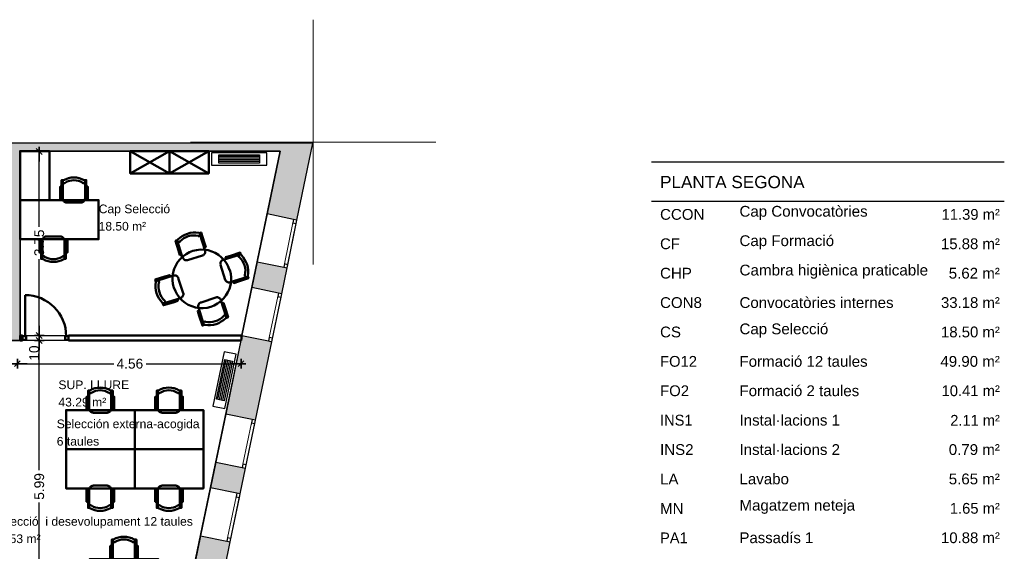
# Model space of a CAD drawing. Header units: metres. Extents: x -1 to 442, y -6 to 31.
# Tile 24 of 24: x 421 to 442, y 20 to 31. Entities that reach past the tile are written whole.
import ezdxf

# ---------------------------------------------------------------- set-up
doc = ezdxf.new("R2010")
doc.units = ezdxf.units.M
doc.header["$PDMODE"] = 65
doc.linetypes.add('CONTINUA', pattern=[0])
doc.linetypes.add('PUNKT', pattern=[6.35, 0, -6.35])
for name, color, linetype, lineweight in [('3D P2 MURS', 7, 'CONTINUA', 25), ('3D P2 MURS NOUS', 7, 'CONTINUA', 25), ('INS P2  CLIMATITZACIO', 7, 'CONTINUA', 25), ('P2 COTES', 7, 'CONTINUA', 25), ('P2 ESCALES 2D', 7, 'CONTINUA', 25), ('P2 LOCAL', 7, 'CONTINUA', 25), ('P2 MOBLES 2D', 7, 'CONTINUA', 25), ('P2 RESUM LOCALS', 7, 'CONTINUA', 25), ('P2 SUP.LLIURE', 7, 'CONTINUA', 25), ('P2 TEXT', 7, 'CONTINUA', 25)]:
    doc.layers.add(name, color=color, linetype=linetype, lineweight=lineweight)
doc.styles.add('ARIAL', font='arial.ttf')
doc.dimstyles.new('DIMSTYLE_4', dxfattribs={"dimtxt": 0.2, "dimasz": 0.2, "dimexe": 0, "dimexo": 1e-06, "dimgap": 0.1, "dimtad": 0, "dimdec": 0, "dimlfac": 100, "dimrnd": 0.5, "dimzin": 4, "dimdsep": 46, "dimtxsty": 'ARIAL', "dimblk1": 'ALL_ML_STRICH', "dimblk2": 'ALL_ML_STRICH', "dimsah": 1, "dimcen": 0, "dimse1": 1, "dimse2": 1, "dimclrd": 2, "dimclre": 2, "dimclrt": 2, "dimadec": 0, "dimazin": 0, "dimtfac": 1, "dimtdec": 0, "dimtix": 1, "dimtmove": 2, "dimatfit": 3, "dimfxl": 0, "dimtzin": 0, "dimlwd": 0, "dimlwe": 35, "dimarcsym": 0})
doc.dimstyles.new('DIMSTYLE_5', dxfattribs={"dimtxt": 0.2, "dimasz": 0.2, "dimexe": 0, "dimexo": 1e-06, "dimgap": 0.1, "dimtad": 0, "dimrnd": 0.005, "dimzin": 4, "dimdsep": 46, "dimtxsty": 'ARIAL', "dimblk1": 'ALL_ML_STRICH', "dimblk2": 'ALL_ML_STRICH', "dimsah": 1, "dimcen": 0, "dimse1": 1, "dimse2": 1, "dimclrd": 2, "dimclre": 2, "dimclrt": 2, "dimadec": 0, "dimazin": 0, "dimtfac": 1, "dimtdec": 0, "dimtix": 1, "dimtmove": 2, "dimatfit": 3, "dimfxl": 0, "dimtzin": 0, "dimlwd": 0, "dimlwe": 35, "dimarcsym": 0})
doc.dimstyles.new('DIMSTYLE_7', dxfattribs={"dimtxt": 0.2, "dimasz": 0.2, "dimexe": 0, "dimexo": 1e-06, "dimgap": 0.1, "dimtad": 2, "dimdec": 0, "dimlfac": 100, "dimrnd": 0.5, "dimzin": 4, "dimdsep": 46, "dimtxsty": 'ARIAL', "dimblk1": 'ALL_ML_STRICH', "dimblk2": 'ALL_ML_STRICH', "dimsah": 1, "dimcen": 0, "dimse1": 1, "dimse2": 1, "dimclrd": 2, "dimclre": 2, "dimclrt": 2, "dimadec": 0, "dimazin": 0, "dimtfac": 1, "dimtdec": 0, "dimtix": 1, "dimtmove": 2, "dimatfit": 3, "dimfxl": 0, "dimtvp": 1.2, "dimtzin": 0, "dimlwd": 0, "dimlwe": 35, "dimarcsym": 0})

# ---------------------------------------------------------------- blocks, each defined once
blk = doc.blocks.new('OBJETO_COMPLEJO_14')
at = {"layer": 'P2 MOBLES 2D', "color": 202, "linetype": 'CONTINUA', "lineweight": 50, "transparency": 33554687}
for p, q in [((425.173, 26.371), (425.282, 26.036)), ((424.821, 25.891), (424.717, 26.227)), ((425.261, 26.208), (425.229, 26.198)), ((424.737, 26.042), (424.773, 26.053)), ((424.772, 25.946), (424.796, 25.954)), ((425.23, 25.935), (424.923, 25.84)), ((425.646, 25.848), (425.981, 25.953)), ((425.796, 25.932), (425.807, 25.9)), ((425.688, 25.443), (425.594, 25.746)), ((425.701, 25.897), (425.709, 25.873)), ((424.299, 25.418), (424.633, 25.527)), ((424.461, 25.507), (424.472, 25.475)), ((424.734, 25.475), (424.834, 25.17)), ((426.125, 25.496), (425.79, 25.392)), ((425.962, 25.408), (425.952, 25.44)), ((424.782, 25.068), (424.443, 24.962)), ((424.584, 24.953), (424.579, 24.969)), ((424.587, 24.945), (424.587, 24.945)), ((424.627, 24.982), (424.616, 25.018)), ((424.723, 25.018), (424.715, 25.042)), ((425.198, 24.981), (425.5, 25.079)), ((425.601, 25.028), (425.707, 24.688)), ((425.651, 24.968), (425.627, 24.96)), ((425.251, 24.544), (425.146, 24.879)), ((425.162, 24.707), (425.194, 24.717)), ((425.687, 24.873), (425.655, 24.862))]:
    blk.add_line(p, q, dxfattribs=at)
for points in [[(425.152, 26.397), (425.157, 26.396), (425.161, 26.394), (425.164, 26.392), (425.167, 26.389), (425.17, 26.386), (425.173, 26.383), (425.175, 26.379), (425.177, 26.375), (425.178, 26.371), (425.178, 26.367), (425.178, 26.363), (425.177, 26.359), (425.176, 26.355), (425.174, 26.351), (425.172, 26.347), (425.169, 26.344), (425.166, 26.341), (425.163, 26.338), (425.159, 26.337), (425.155, 26.335), (425.151, 26.334), (425.147, 26.334), (425.142, 26.334), (425.138, 26.335)], [(425.152, 26.395), (425.2, 26.411), (425.261, 26.208), (425.293, 26.111), (425.261, 26.101)], [(424.725, 26.256), (424.677, 26.24), (424.737, 26.042), (424.768, 25.945), (424.8, 25.956)], [(424.771, 26.22), (424.768, 26.217), (424.765, 26.214), (424.761, 26.212), (424.757, 26.21), (424.753, 26.209), (424.749, 26.208), (424.745, 26.208), (424.74, 26.209), (424.736, 26.21), (424.732, 26.212), (424.729, 26.214), (424.725, 26.216), (424.722, 26.219), (424.72, 26.223), (424.718, 26.226), (424.716, 26.23), (424.715, 26.235), (424.715, 26.239), (424.715, 26.243), (424.716, 26.247), (424.717, 26.251), (424.718, 26.255), (424.721, 26.259), (424.723, 26.262)], [(425.281, 26.04), (425.285, 26.024), (425.285, 26.009), (425.282, 25.994), (425.276, 25.98), (425.268, 25.967), (425.258, 25.956), (425.245, 25.948), (425.23, 25.941)], [(426.009, 25.948), (425.997, 25.998), (425.796, 25.932), (425.7, 25.901), (425.71, 25.869)], [(425.972, 25.904), (425.969, 25.907), (425.966, 25.91), (425.964, 25.914), (425.962, 25.918), (425.961, 25.922), (425.96, 25.926), (425.96, 25.93), (425.961, 25.935), (425.962, 25.939), (425.964, 25.943), (425.966, 25.946), (425.968, 25.95), (425.971, 25.953), (425.975, 25.955), (425.978, 25.957), (425.982, 25.959), (425.986, 25.96), (425.991, 25.96), (425.995, 25.96), (425.999, 25.96), (426.003, 25.958), (426.007, 25.957), (426.01, 25.954), (426.014, 25.952)], [(424.923, 25.846), (424.908, 25.842), (424.892, 25.842), (424.877, 25.845), (424.863, 25.851), (424.851, 25.859), (424.84, 25.869), (424.831, 25.882), (424.825, 25.897)], [(425.598, 25.752), (425.594, 25.767), (425.594, 25.783), (425.597, 25.798), (425.603, 25.812), (425.611, 25.824), (425.621, 25.835), (425.634, 25.844), (425.649, 25.85)], [(424.278, 25.398), (424.263, 25.447), (424.461, 25.507), (424.558, 25.538), (424.568, 25.506)], [(424.635, 25.529), (424.651, 25.533), (424.666, 25.533), (424.681, 25.53), (424.695, 25.524), (424.708, 25.516), (424.719, 25.506), (424.728, 25.493), (424.734, 25.479)], [(426.148, 25.522), (426.164, 25.473), (425.962, 25.408), (425.866, 25.376), (425.855, 25.409)], [(426.153, 25.524), (426.152, 25.52), (426.15, 25.516), (426.148, 25.512), (426.145, 25.509), (426.142, 25.506), (426.139, 25.503), (426.135, 25.501), (426.131, 25.5), (426.127, 25.499), (426.123, 25.498), (426.119, 25.498), (426.114, 25.499), (426.11, 25.5), (426.107, 25.502), (426.103, 25.504), (426.1, 25.507), (426.097, 25.51), (426.094, 25.514), (426.092, 25.518), (426.091, 25.522), (426.09, 25.526), (426.09, 25.53), (426.09, 25.534), (426.091, 25.538)], [(424.278, 25.401), (424.279, 25.405), (424.281, 25.409), (424.283, 25.412), (424.286, 25.416), (424.289, 25.419), (424.292, 25.421), (424.296, 25.423), (424.3, 25.425), (424.304, 25.426), (424.308, 25.426), (424.312, 25.426), (424.317, 25.425), (424.321, 25.424), (424.324, 25.422), (424.328, 25.42), (424.331, 25.417), (424.334, 25.414), (424.337, 25.411), (424.339, 25.407), (424.34, 25.403), (424.341, 25.399), (424.341, 25.395), (424.341, 25.39), (424.34, 25.386)], [(425.792, 25.394), (425.776, 25.39), (425.761, 25.39), (425.746, 25.393), (425.732, 25.399), (425.719, 25.407), (425.708, 25.417), (425.699, 25.43), (425.693, 25.445)], [(424.833, 25.173), (424.837, 25.157), (424.837, 25.142), (424.834, 25.127), (424.828, 25.113), (424.82, 25.1), (424.81, 25.089), (424.797, 25.081), (424.783, 25.074)], [(424.413, 24.97), (424.429, 24.922), (424.627, 24.982), (424.724, 25.014), (424.714, 25.046)], [(424.455, 25.019), (424.458, 25.016), (424.461, 25.013), (424.463, 25.009), (424.465, 25.005), (424.466, 25.001), (424.467, 24.997), (424.467, 24.993), (424.466, 24.989), (424.465, 24.984), (424.463, 24.98), (424.461, 24.977), (424.459, 24.973), (424.456, 24.971), (424.452, 24.968), (424.449, 24.966), (424.445, 24.964), (424.441, 24.963), (424.436, 24.963), (424.432, 24.963), (424.428, 24.964), (424.424, 24.965), (424.42, 24.967), (424.417, 24.969), (424.413, 24.972)], [(425.146, 24.884), (425.142, 24.899), (425.142, 24.914), (425.145, 24.929), (425.151, 24.943), (425.159, 24.956), (425.169, 24.967), (425.182, 24.976), (425.197, 24.982)], [(425.502, 25.082), (425.518, 25.085), (425.533, 25.085), (425.548, 25.082), (425.562, 25.076), (425.575, 25.068), (425.586, 25.058), (425.595, 25.045), (425.601, 25.031)], [(425.703, 24.66), (425.751, 24.676), (425.687, 24.873), (425.655, 24.97), (425.623, 24.959)], [(425.275, 24.525), (425.226, 24.509), (425.162, 24.707), (425.131, 24.803), (425.163, 24.814)], [(425.656, 24.703), (425.659, 24.707), (425.662, 24.709), (425.666, 24.711), (425.67, 24.713), (425.674, 24.714), (425.678, 24.715), (425.682, 24.715), (425.687, 24.714), (425.691, 24.713), (425.695, 24.712), (425.698, 24.709), (425.702, 24.707), (425.705, 24.704), (425.707, 24.701), (425.709, 24.697), (425.711, 24.693), (425.712, 24.689), (425.712, 24.684), (425.712, 24.68), (425.711, 24.676), (425.71, 24.672), (425.709, 24.668), (425.706, 24.665), (425.704, 24.661)], [(425.275, 24.526), (425.27, 24.527), (425.266, 24.529), (425.263, 24.531), (425.26, 24.534), (425.257, 24.537), (425.254, 24.54), (425.252, 24.544), (425.25, 24.548), (425.249, 24.552), (425.249, 24.556), (425.249, 24.561), (425.25, 24.565), (425.251, 24.569), (425.253, 24.573), (425.255, 24.576), (425.258, 24.579), (425.261, 24.582), (425.264, 24.585), (425.268, 24.587), (425.272, 24.588), (425.276, 24.589), (425.28, 24.589), (425.285, 24.589), (425.289, 24.588)]]:
    blk.add_lwpolyline(points, dxfattribs=at)
for centre, radius, start, end in [((425.065, 25.93), 0.476, 79.5116, 135.7565), ((425.058, 25.954), 0.396, 78.2324, 137.0327), ((425.211, 25.462), 0.597, 17.2098, 197.7204), ((425.682, 25.61), 0.476, 349.5116, 45.7565), ((425.706, 25.618), 0.396, 348.2325, 47.0327), ((425.216, 25.461), 0.597, 197.2098, 17.7204), ((424.745, 25.314), 0.476, 169.5116, 225.7566), ((424.725, 25.307), 0.396, 168.2324, 227.0328), ((425.362, 24.993), 0.476, 259.5119, 315.7568), ((425.368, 24.973), 0.396, 258.2326, 317.0329)]:
    blk.add_arc(centre, radius, start, end, dxfattribs=at)
blk = doc.blocks.new('OBJETO_COMPLEJO_15')
at = {"layer": 'P2 MOBLES 2D', "color": 202, "linetype": 'CONTINUA', "lineweight": 50, "transparency": 33554687}
for p, q in [((422.379, 27.45), (422.379, 27.099)), ((422.832, 27.099), (422.832, 27.45)), ((422.354, 27.217), (422.379, 27.217)), ((422.857, 27.217), (422.832, 27.217)), ((422.459, 27.018), (422.752, 27.018)), ((422.332, 26.328), (422.045, 26.328)), ((421.935, 26.125), (421.964, 26.125)), ((421.964, 26.248), (421.964, 25.892)), ((422.413, 25.892), (422.413, 26.248)), ((422.438, 26.125), (422.413, 26.125))]:
    blk.add_line(p, q, dxfattribs=at)
for points in [[(422.104, 28.068), (421.507, 28.068), (421.507, 27.069), (422.104, 27.069), (422.104, 28.068)], [(421.507, 27.069), (423.107, 27.069), (423.107, 26.269), (421.507, 26.269), (421.507, 27.069)]]:
    blk.add_lwpolyline(points, close=True, dxfattribs=at)
for points in [[(422.354, 27.344), (422.324, 27.344), (422.324, 27.086), (422.354, 27.086), (422.354, 27.476), (422.396, 27.476)], [(422.392, 27.474), (422.387, 27.47), (422.384, 27.465), (422.381, 27.46), (422.379, 27.454), (422.378, 27.448), (422.379, 27.442), (422.381, 27.436), (422.384, 27.43), (422.388, 27.425), (422.392, 27.421), (422.398, 27.418), (422.403, 27.417), (422.409, 27.416), (422.416, 27.416), (422.422, 27.418), (422.427, 27.421)], [(422.782, 27.421), (422.788, 27.418), (422.794, 27.416), (422.8, 27.416), (422.806, 27.417), (422.812, 27.418), (422.817, 27.421), (422.822, 27.425), (422.826, 27.43), (422.829, 27.436), (422.831, 27.442), (422.831, 27.448), (422.831, 27.454), (422.829, 27.46), (422.826, 27.465), (422.822, 27.47), (422.817, 27.474)], [(422.857, 27.344), (422.887, 27.344), (422.887, 27.086), (422.857, 27.086), (422.857, 27.476), (422.819, 27.476)], [(422.378, 27.096), (422.38, 27.081), (422.385, 27.066), (422.392, 27.053), (422.401, 27.041), (422.413, 27.031), (422.426, 27.024), (422.441, 27.02), (422.457, 27.018)], [(422.749, 27.018), (422.765, 27.02), (422.779, 27.024), (422.793, 27.031), (422.804, 27.041), (422.814, 27.053), (422.821, 27.066), (422.825, 27.081), (422.827, 27.096)], [(422.042, 26.324), (422.027, 26.323), (422.012, 26.318), (421.999, 26.311), (421.987, 26.301), (421.978, 26.29), (421.97, 26.276), (421.966, 26.262), (421.964, 26.246)], [(422.409, 26.246), (422.407, 26.262), (422.402, 26.276), (422.395, 26.29), (422.386, 26.301), (422.374, 26.311), (422.361, 26.318), (422.346, 26.323), (422.33, 26.324)], [(421.935, 25.998), (421.905, 25.998), (421.905, 26.256), (421.935, 26.256), (421.935, 25.867), (421.977, 25.867)], [(422.438, 25.998), (422.472, 25.998), (422.472, 26.256), (422.438, 26.256), (422.438, 25.867), (422.4, 25.867)], [(422.009, 25.917), (422.003, 25.92), (421.997, 25.922), (421.991, 25.922), (421.985, 25.921), (421.979, 25.92), (421.974, 25.917), (421.969, 25.913), (421.965, 25.908), (421.962, 25.902), (421.96, 25.896), (421.96, 25.89), (421.961, 25.884), (421.962, 25.878), (421.965, 25.873), (421.969, 25.868), (421.974, 25.864)], [(422.399, 25.864), (422.404, 25.868), (422.408, 25.873), (422.41, 25.878), (422.412, 25.884), (422.413, 25.89), (422.412, 25.896), (422.411, 25.902), (422.408, 25.908), (422.404, 25.913), (422.399, 25.917), (422.394, 25.92), (422.388, 25.921), (422.382, 25.922), (422.376, 25.922), (422.37, 25.92), (422.364, 25.917)]]:
    blk.add_lwpolyline(points, dxfattribs=at)
for centre, radius, start, end in [((422.605, 27.114), 0.417, 59.5736, 120.4455), ((422.605, 27.135), 0.34, 58.2582, 121.7651), ((422.186, 26.203), 0.34, 238.2582, 301.7654), ((422.186, 26.224), 0.417, 239.5737, 300.4459)]:
    blk.add_arc(centre, radius, start, end, dxfattribs=at)
blk = doc.blocks.new('OBJETO_COMPLEJO_30')
at = {"layer": 'P2 MOBLES 2D', "color": 202, "linetype": 'CONTINUA', "lineweight": 50, "transparency": 33554687}
for p, q in [((422.918, 22.806), (422.918, 23.157)), ((423.367, 23.157), (423.367, 22.806)), ((422.893, 22.924), (422.918, 22.924)), ((423.397, 22.924), (423.367, 22.924)), ((423.291, 22.725), (422.999, 22.725))]:
    blk.add_line(p, q, dxfattribs=at)
for points in [[(422.893, 23.055), (422.863, 23.055), (422.863, 22.793), (422.893, 22.793), (422.893, 23.182), (422.931, 23.182)], [(422.927, 23.187), (422.922, 23.183), (422.919, 23.178), (422.916, 23.173), (422.914, 23.167), (422.913, 23.161), (422.914, 23.155), (422.916, 23.149), (422.918, 23.143), (422.923, 23.138), (422.927, 23.134), (422.933, 23.131), (422.938, 23.129), (422.944, 23.129), (422.951, 23.129), (422.956, 23.131), (422.962, 23.134)], [(423.317, 23.134), (423.323, 23.131), (423.329, 23.129), (423.335, 23.129), (423.341, 23.129), (423.347, 23.131), (423.352, 23.134), (423.357, 23.138), (423.361, 23.143), (423.364, 23.149), (423.366, 23.155), (423.366, 23.161), (423.366, 23.167), (423.364, 23.173), (423.361, 23.178), (423.357, 23.183), (423.352, 23.187)], [(423.397, 23.055), (423.426, 23.055), (423.426, 22.793), (423.397, 22.793), (423.397, 23.182), (423.354, 23.182)], [(422.918, 22.809), (422.919, 22.793), (422.924, 22.779), (422.931, 22.765), (422.94, 22.754), (422.952, 22.744), (422.965, 22.737), (422.98, 22.732), (422.996, 22.731)], [(423.288, 22.731), (423.304, 22.732), (423.318, 22.737), (423.332, 22.744), (423.343, 22.754), (423.353, 22.765), (423.36, 22.779), (423.365, 22.793), (423.366, 22.809)]]:
    blk.add_lwpolyline(points, dxfattribs=at)
blk.add_lwpolyline([(423.845, 21.984), (422.444, 21.984), (422.444, 22.784), (423.845, 22.784), (423.845, 21.984)], close=True, dxfattribs=at)
for centre, radius, start, end in [((423.14, 22.826), 0.417, 59.5738, 120.4458), ((423.14, 22.847), 0.34, 58.2581, 121.7649)]:
    blk.add_arc(centre, radius, start, end, dxfattribs=at)
blk = doc.blocks.new('OBJETO_COMPLEJO_31')
at = {"layer": 'P2 MOBLES 2D', "color": 202, "linetype": 'CONTINUA', "lineweight": 50, "transparency": 33554687}
for p, q in [((422.918, 21.163), (422.918, 20.812)), ((423.291, 21.244), (422.999, 21.244)), ((423.367, 20.812), (423.367, 21.163)), ((422.893, 21.045), (422.918, 21.045)), ((423.397, 21.045), (423.367, 21.045))]:
    blk.add_line(p, q, dxfattribs=at)
blk.add_lwpolyline([(423.845, 21.984), (422.444, 21.984), (422.444, 21.184), (423.845, 21.184), (423.845, 21.984)], close=True, dxfattribs=at)
for points in [[(422.893, 20.913), (422.863, 20.913), (422.863, 21.176), (422.893, 21.176), (422.893, 20.786), (422.931, 20.786)], [(422.918, 21.16), (422.919, 21.176), (422.924, 21.19), (422.931, 21.204), (422.94, 21.215), (422.952, 21.225), (422.965, 21.232), (422.98, 21.236), (422.996, 21.238)], [(423.288, 21.238), (423.304, 21.236), (423.318, 21.232), (423.332, 21.225), (423.343, 21.215), (423.353, 21.204), (423.36, 21.19), (423.365, 21.176), (423.366, 21.16)], [(423.397, 20.913), (423.426, 20.913), (423.426, 21.176), (423.397, 21.176), (423.397, 20.786), (423.354, 20.786)], [(422.927, 20.782), (422.922, 20.786), (422.919, 20.791), (422.916, 20.796), (422.914, 20.802), (422.913, 20.808), (422.914, 20.814), (422.916, 20.82), (422.918, 20.826), (422.923, 20.831), (422.927, 20.835), (422.933, 20.838), (422.938, 20.839), (422.944, 20.84), (422.951, 20.84), (422.956, 20.838), (422.962, 20.835)], [(423.317, 20.835), (423.323, 20.838), (423.329, 20.84), (423.335, 20.84), (423.341, 20.839), (423.347, 20.838), (423.352, 20.835), (423.357, 20.831), (423.361, 20.826), (423.364, 20.82), (423.366, 20.814), (423.366, 20.808), (423.366, 20.802), (423.364, 20.796), (423.361, 20.791), (423.357, 20.786), (423.352, 20.782)]]:
    blk.add_lwpolyline(points, dxfattribs=at)
for centre, radius, start, end in [((423.14, 21.143), 0.417, 239.5542, 300.4262), ((423.14, 21.121), 0.34, 238.2351, 301.7419)]:
    blk.add_arc(centre, radius, start, end, dxfattribs=at)
blk = doc.blocks.new('OBJETO_COMPLEJO_32')
at = {"layer": 'P2 MOBLES 2D', "color": 202, "linetype": 'CONTINUA', "lineweight": 50, "transparency": 33554687}
for p, q in [((424.319, 22.806), (424.319, 23.157)), ((424.768, 23.157), (424.768, 22.806)), ((424.294, 22.924), (424.319, 22.924)), ((424.798, 22.924), (424.768, 22.924)), ((424.692, 22.725), (424.4, 22.725))]:
    blk.add_line(p, q, dxfattribs=at)
for points in [[(424.294, 23.055), (424.264, 23.055), (424.264, 22.793), (424.294, 22.793), (424.294, 23.182), (424.332, 23.182)], [(424.329, 23.187), (424.324, 23.183), (424.32, 23.178), (424.317, 23.173), (424.315, 23.167), (424.314, 23.161), (424.315, 23.155), (424.317, 23.149), (424.32, 23.143), (424.324, 23.138), (424.328, 23.134), (424.334, 23.131), (424.34, 23.129), (424.346, 23.129), (424.352, 23.129), (424.358, 23.131), (424.363, 23.134)], [(424.719, 23.134), (424.724, 23.131), (424.73, 23.129), (424.736, 23.129), (424.742, 23.129), (424.748, 23.131), (424.753, 23.134), (424.758, 23.138), (424.762, 23.143), (424.765, 23.149), (424.767, 23.155), (424.767, 23.161), (424.767, 23.167), (424.765, 23.173), (424.762, 23.178), (424.758, 23.183), (424.753, 23.187)], [(424.798, 23.055), (424.827, 23.055), (424.827, 22.793), (424.798, 22.793), (424.798, 23.182), (424.755, 23.182)], [(424.319, 22.809), (424.32, 22.793), (424.325, 22.779), (424.332, 22.765), (424.342, 22.754), (424.353, 22.744), (424.367, 22.737), (424.381, 22.732), (424.397, 22.731)], [(424.689, 22.731), (424.705, 22.732), (424.72, 22.737), (424.733, 22.744), (424.745, 22.754), (424.754, 22.765), (424.761, 22.779), (424.766, 22.793), (424.767, 22.809)]]:
    blk.add_lwpolyline(points, dxfattribs=at)
blk.add_lwpolyline([(425.246, 21.984), (423.845, 21.984), (423.845, 22.784), (425.246, 22.784), (425.246, 21.984)], close=True, dxfattribs=at)
for centre, radius, start, end in [((424.541, 22.826), 0.417, 59.5738, 120.4458), ((424.541, 22.847), 0.34, 58.2581, 121.7649)]:
    blk.add_arc(centre, radius, start, end, dxfattribs=at)
blk = doc.blocks.new('OBJETO_COMPLEJO_33')
at = {"layer": 'P2 MOBLES 2D', "color": 202, "linetype": 'CONTINUA', "lineweight": 50, "transparency": 33554687}
for p, q in [((424.319, 21.163), (424.319, 20.812)), ((424.692, 21.244), (424.4, 21.244)), ((424.768, 20.812), (424.768, 21.163)), ((424.294, 21.045), (424.319, 21.045)), ((424.798, 21.045), (424.768, 21.045))]:
    blk.add_line(p, q, dxfattribs=at)
blk.add_lwpolyline([(425.246, 21.984), (423.845, 21.984), (423.845, 21.184), (425.246, 21.184), (425.246, 21.984)], close=True, dxfattribs=at)
for points in [[(424.294, 20.913), (424.264, 20.913), (424.264, 21.176), (424.294, 21.176), (424.294, 20.786), (424.332, 20.786)], [(424.319, 21.16), (424.32, 21.176), (424.325, 21.19), (424.332, 21.204), (424.342, 21.215), (424.353, 21.225), (424.367, 21.232), (424.381, 21.236), (424.397, 21.238)], [(424.689, 21.238), (424.705, 21.236), (424.72, 21.232), (424.733, 21.225), (424.745, 21.215), (424.754, 21.204), (424.761, 21.19), (424.766, 21.176), (424.767, 21.16)], [(424.798, 20.913), (424.827, 20.913), (424.827, 21.176), (424.798, 21.176), (424.798, 20.786), (424.755, 20.786)], [(424.329, 20.782), (424.324, 20.786), (424.32, 20.791), (424.317, 20.796), (424.315, 20.802), (424.314, 20.808), (424.315, 20.814), (424.317, 20.82), (424.32, 20.826), (424.324, 20.831), (424.328, 20.835), (424.334, 20.838), (424.34, 20.839), (424.346, 20.84), (424.352, 20.84), (424.358, 20.838), (424.363, 20.835)], [(424.719, 20.835), (424.724, 20.838), (424.73, 20.84), (424.736, 20.84), (424.742, 20.839), (424.748, 20.838), (424.753, 20.835), (424.758, 20.831), (424.762, 20.826), (424.765, 20.82), (424.767, 20.814), (424.767, 20.808), (424.767, 20.802), (424.765, 20.796), (424.762, 20.791), (424.758, 20.786), (424.753, 20.782)]]:
    blk.add_lwpolyline(points, dxfattribs=at)
for centre, radius, start, end in [((424.541, 21.143), 0.417, 239.5542, 300.4262), ((424.541, 21.121), 0.34, 238.2351, 301.7419)]:
    blk.add_arc(centre, radius, start, end, dxfattribs=at)
blk = doc.blocks.new('OBJETO_COMPLEJO_34')
at = {"layer": 'P2 MOBLES 2D', "color": 202, "linetype": 'CONTINUA', "lineweight": 50, "transparency": 33554687}
for p, q in [((423.401, 19.761), (423.401, 20.112)), ((423.85, 20.112), (423.85, 19.761)), ((423.376, 19.879), (423.401, 19.879)), ((423.879, 19.879), (423.85, 19.879)), ((423.774, 19.68), (423.482, 19.68))]:
    blk.add_line(p, q, dxfattribs=at)
for points in [[(423.376, 20.011), (423.346, 20.011), (423.346, 19.748), (423.376, 19.748), (423.376, 20.138), (423.414, 20.138)], [(423.41, 20.142), (423.405, 20.138), (423.401, 20.133), (423.399, 20.128), (423.397, 20.122), (423.396, 20.116), (423.397, 20.11), (423.398, 20.104), (423.401, 20.098), (423.405, 20.093), (423.41, 20.089), (423.416, 20.086), (423.421, 20.085), (423.427, 20.084), (423.433, 20.084), (423.439, 20.086), (423.445, 20.089)], [(423.8, 20.089), (423.806, 20.086), (423.812, 20.084), (423.818, 20.084), (423.824, 20.085), (423.83, 20.086), (423.835, 20.089), (423.84, 20.093), (423.844, 20.098), (423.847, 20.104), (423.849, 20.11), (423.849, 20.116), (423.849, 20.122), (423.847, 20.128), (423.844, 20.133), (423.84, 20.138), (423.835, 20.142)], [(423.879, 20.011), (423.909, 20.011), (423.909, 19.748), (423.879, 19.748), (423.879, 20.138), (423.837, 20.138)], [(423.4, 19.764), (423.402, 19.748), (423.407, 19.734), (423.414, 19.72), (423.423, 19.709), (423.435, 19.699), (423.448, 19.692), (423.463, 19.688), (423.479, 19.686)], [(423.771, 19.686), (423.787, 19.688), (423.801, 19.692), (423.815, 19.699), (423.826, 19.709), (423.836, 19.72), (423.843, 19.734), (423.848, 19.748), (423.849, 19.764)]]:
    blk.add_lwpolyline(points, dxfattribs=at)
blk.add_lwpolyline([(424.328, 18.94), (422.927, 18.94), (422.927, 19.74), (424.328, 19.74), (424.328, 18.94)], close=True, dxfattribs=at)
for centre, radius, start, end in [((423.623, 19.781), 0.417, 59.5738, 120.4458), ((423.623, 19.803), 0.34, 58.2581, 121.7649)]:
    blk.add_arc(centre, radius, start, end, dxfattribs=at)
blk = doc.blocks.new('ALL_ML_STRICH')
at = {"color": 0, "linetype": 'ByBlock', "lineweight": -2}
for p, q in [((-1, 0), (0.5, 0)), ((-0.3, -0.3), (0.3, 0.3)), ((0, -0.5), (0, 0.5))]:
    blk.add_line(p, q, dxfattribs=at)
blk = doc.blocks.new('*D53')
at = {"layer": 'DEFPOINTS', "color": 2, "linetype": 'CONTINUA', "lineweight": 35, "transparency": 33554687}
for p in [(420.61, 23.729), (421.45, 23.729), (420.61, 23.677)]:
    blk.add_point(p, dxfattribs=at)
at = {"layer": 'P2 COTES', "color": 2, "linetype": 'CONTINUA', "lineweight": -2, "transparency": 33554687}
for p, q in [((420.61, 23.729), (420.831, 23.729)), ((421.211, 23.729), (421.45, 23.729))]:
    blk.add_line(p, q, dxfattribs=at)
at = {"layer": 'P2 COTES', "color": 2, "linetype": 'CONTINUA', "lineweight": 35, "transparency": 33554687, "xscale": 0.2, "yscale": 0.2, "zscale": 0.2, "rotation": 180}
blk.add_blockref('ALL_ML_STRICH', (420.61, 23.729), dxfattribs=at)
at = {"layer": 'P2 COTES', "color": 2, "linetype": 'CONTINUA', "lineweight": 35, "transparency": 33554687, "xscale": 0.2, "yscale": 0.2, "zscale": 0.2}
blk.add_blockref('ALL_ML_STRICH', (421.45, 23.729), dxfattribs=at)
at = {"layer": 'P2 COTES', "color": 2, "linetype": 'CONTINUA', "lineweight": 35, "transparency": 33554687, "insert": (421.021, 23.729), "char_height": 0.2, "width": 0.4, "attachment_point": 5, "style": 'ARIAL'}
blk.add_mtext('\\A1;{84}', dxfattribs=at)
blk = doc.blocks.new('*D54')
at = {"layer": 'DEFPOINTS', "color": 2, "linetype": 'CONTINUA', "lineweight": 35, "transparency": 33554687}
for p in [(426.013, 24.205), (421.45, 23.729), (421.45, 23.729)]:
    blk.add_point(p, dxfattribs=at)
at = {"layer": 'P2 COTES', "color": 2, "linetype": 'CONTINUA', "lineweight": -2, "transparency": 33554687}
for p, q in [((421.45, 23.729), (423.416, 23.729)), ((424.076, 23.729), (426.013, 23.729))]:
    blk.add_line(p, q, dxfattribs=at)
at = {"layer": 'P2 COTES', "color": 2, "linetype": 'CONTINUA', "lineweight": 35, "transparency": 33554687, "xscale": 0.2, "yscale": 0.2, "zscale": 0.2, "rotation": 180}
blk.add_blockref('ALL_ML_STRICH', (421.45, 23.729), dxfattribs=at)
at = {"layer": 'P2 COTES', "color": 2, "linetype": 'CONTINUA', "lineweight": 35, "transparency": 33554687, "xscale": 0.2, "yscale": 0.2, "zscale": 0.2}
blk.add_blockref('ALL_ML_STRICH', (426.013, 23.729), dxfattribs=at)
at = {"layer": 'P2 COTES', "color": 2, "linetype": 'CONTINUA', "lineweight": 35, "transparency": 33554687, "insert": (423.746, 23.729), "char_height": 0.2, "width": 0.8, "attachment_point": 5, "style": 'ARIAL'}
blk.add_mtext('\\A1;{\\A1;{4.56\\H0.132000;\\S^ ;}}', dxfattribs=at)
blk = doc.blocks.new('*D60')
at = {"layer": 'DEFPOINTS', "color": 2, "linetype": 'CONTINUA', "lineweight": 35, "transparency": 33554687}
for p in [(424.775, 24.205), (421.897, 18.215), (424.128, 18.215)]:
    blk.add_point(p, dxfattribs=at)
at = {"layer": 'P2 COTES', "color": 2, "linetype": 'CONTINUA', "lineweight": -2, "transparency": 33554687}
for p, q in [((421.897, 21.554), (421.897, 24.205)), ((421.897, 18.215), (421.897, 20.894))]:
    blk.add_line(p, q, dxfattribs=at)
at = {"layer": 'P2 COTES', "color": 2, "linetype": 'CONTINUA', "lineweight": 35, "transparency": 33554687, "xscale": 0.2, "yscale": 0.2, "zscale": 0.2}
for p, rotation in [((421.897, 24.205), 90), ((421.897, 18.215), 270)]:
    blk.add_blockref('ALL_ML_STRICH', p, dxfattribs=dict(at, rotation=rotation))
at = {"layer": 'P2 COTES', "color": 2, "linetype": 'CONTINUA', "lineweight": 35, "transparency": 33554687, "insert": (421.897, 21.224), "char_height": 0.2, "width": 0.8, "attachment_point": 5, "rotation": 90, "style": 'ARIAL'}
blk.add_mtext('\\A1;{\\A1;{5.99\\H0.132000;\\S^ ;}}', dxfattribs=at)
blk = doc.blocks.new('*D61')
at = {"layer": 'DEFPOINTS', "color": 2, "linetype": 'CONTINUA', "lineweight": 35, "transparency": 33554687}
for p in [(421.897, 24.205), (424.748, 24.305), (424.775, 24.205)]:
    blk.add_point(p, dxfattribs=at)
at = {"layer": 'P2 COTES', "color": 2, "linetype": 'CONTINUA', "lineweight": -2, "transparency": 33554687}
blk.add_line((421.897, 24.205), (421.897, 24.305), dxfattribs=at)
at = {"layer": 'P2 COTES', "color": 2, "linetype": 'CONTINUA', "lineweight": 35, "transparency": 33554687, "xscale": 0.2, "yscale": 0.2, "zscale": 0.2}
for p, rotation in [((421.897, 24.205), 270), ((421.897, 24.305), 90)]:
    blk.add_blockref('ALL_ML_STRICH', p, dxfattribs=dict(at, rotation=rotation))
at = {"layer": 'P2 COTES', "color": 2, "linetype": 'CONTINUA', "lineweight": 35, "transparency": 33554687, "insert": (421.793, 23.947), "char_height": 0.2, "width": 0.4, "attachment_point": 5, "rotation": 90, "style": 'ARIAL'}
blk.add_mtext('\\A1;{10}', dxfattribs=at)
blk = doc.blocks.new('*D62')
at = {"layer": 'DEFPOINTS', "color": 2, "linetype": 'CONTINUA', "lineweight": 35, "transparency": 33554687}
for p in [(422.253, 28.059), (421.897, 24.305), (424.748, 24.305)]:
    blk.add_point(p, dxfattribs=at)
at = {"layer": 'P2 COTES', "color": 2, "linetype": 'CONTINUA', "lineweight": -2, "transparency": 33554687}
for p, q in [((421.897, 26.526), (421.897, 28.059)), ((421.897, 24.305), (421.897, 25.866))]:
    blk.add_line(p, q, dxfattribs=at)
at = {"layer": 'P2 COTES', "color": 2, "linetype": 'CONTINUA', "lineweight": 35, "transparency": 33554687, "xscale": 0.2, "yscale": 0.2, "zscale": 0.2}
for p, rotation in [((421.897, 28.059), 90), ((421.897, 24.305), 270)]:
    blk.add_blockref('ALL_ML_STRICH', p, dxfattribs=dict(at, rotation=rotation))
at = {"layer": 'P2 COTES', "color": 2, "linetype": 'CONTINUA', "lineweight": 35, "transparency": 33554687, "insert": (421.897, 26.196), "char_height": 0.2, "width": 0.8, "attachment_point": 5, "rotation": 90, "style": 'ARIAL'}
blk.add_mtext('\\A1;{\\A1;{3.75\\H0.132000;\\S^ ;}}', dxfattribs=at)

msp = doc.modelspace()

# ---------------------------------------------------------------- hatches: boundary and pattern name
at = {"layer": '3D P2 MURS', "linetype": 'CONTINUA', "lineweight": 18, "true_color": 0xa0a0a0, "transparency": 33554687}
for points in [[(426.846, 28.228), (401.29, 28.228), (401.259, 28.068), (415.781, 28.068), (415.781, 28.068), (415.931, 28.068), (415.931, 28.068), (426.813, 28.068)], [(426.846, 28.228), (426.548, 26.788), (427.155, 26.662), (427.479, 28.228)], [(421.507, 24.205), (421.507, 28.068), (421.337, 28.068), (421.337, 24.205)], [(426.952, 25.683), (426.345, 25.809), (426.236, 25.284), (426.843, 25.158)], [(425.701, 22.701), (426.308, 22.575), (426.64, 24.179), (426.033, 24.305)], [(426.105, 21.596), (425.498, 21.722), (425.389, 21.196), (425.996, 21.07)], [(425.076, 19.685), (425.683, 19.559), (425.793, 20.091), (425.186, 20.216)]]:
    msp.add_hatch(color=253, dxfattribs=at).paths.add_polyline_path(points)

# ---------------------------------------------------------------- linework, layer by layer
at = {"layer": '3D P2 MURS', "color": 7, "linetype": 'CONTINUA', "lineweight": 25, "transparency": 33554687}
for p, q in [((426.846, 28.228), (401.29, 28.228)), ((427.479, 28.228), (426.846, 28.228)), ((426.846, 28.228), (426.846, 28.228)), ((427.155, 26.662), (427.479, 28.228)), ((421.507, 28.068), (426.813, 28.068)), ((421.507, 24.205), (421.507, 28.068)), ((426.813, 28.068), (426.548, 26.788)), ((426.548, 26.788), (426.345, 25.809)), ((427.086, 26.676), (426.548, 26.788)), ((426.952, 25.683), (427.155, 26.662)), ((427.155, 26.662), (427.086, 26.676)), ((426.345, 25.809), (426.236, 25.284)), ((426.345, 25.809), (426.884, 25.697)), ((426.843, 25.158), (426.952, 25.683)), ((426.884, 25.697), (426.952, 25.683)), ((426.236, 25.284), (426.033, 24.305)), ((426.775, 25.172), (426.236, 25.284)), ((426.64, 24.179), (426.843, 25.158)), ((426.843, 25.158), (426.775, 25.172)), ((421.337, 24.205), (421.507, 24.205)), ((426.033, 24.305), (425.701, 22.701)), ((426.033, 24.305), (426.572, 24.193)), ((426.308, 22.575), (426.64, 24.179)), ((426.572, 24.193), (426.64, 24.179)), ((425.701, 22.701), (425.498, 21.722)), ((426.239, 22.589), (425.701, 22.701)), ((426.105, 21.596), (426.308, 22.575)), ((426.308, 22.575), (426.239, 22.589)), ((425.498, 21.722), (425.389, 21.196)), ((425.498, 21.722), (426.037, 21.61)), ((425.996, 21.07), (426.105, 21.596)), ((426.037, 21.61), (426.105, 21.596)), ((425.389, 21.196), (425.186, 20.216)), ((425.928, 21.084), (425.389, 21.196)), ((425.793, 20.091), (425.996, 21.07)), ((425.996, 21.07), (425.928, 21.084)), ((425.186, 20.216), (425.076, 19.685)), ((425.186, 20.216), (425.725, 20.105)), ((425.683, 19.559), (425.793, 20.091)), ((425.725, 20.105), (425.793, 20.091))]:
    msp.add_line(p, q, dxfattribs=at)
at = {"layer": '3D P2 MURS', "color": 7, "linetype": 'PUNKT', "lineweight": 25, "transparency": 33554687}
for p, q in [((427.086, 26.676), (426.884, 25.697)), ((426.952, 25.683), (427.155, 26.662)), ((427.155, 26.662), (427.086, 26.676)), ((426.884, 25.697), (426.952, 25.683)), ((426.775, 25.172), (426.572, 24.193)), ((426.64, 24.179), (426.843, 25.158)), ((426.843, 25.158), (426.775, 25.172)), ((426.572, 24.193), (426.64, 24.179)), ((426.239, 22.589), (426.037, 21.61)), ((426.105, 21.596), (426.308, 22.575)), ((426.308, 22.575), (426.239, 22.589)), ((426.037, 21.61), (426.105, 21.596)), ((425.928, 21.084), (425.725, 20.105)), ((425.793, 20.091), (425.996, 21.07)), ((425.996, 21.07), (425.928, 21.084)), ((425.725, 20.105), (425.793, 20.091))]:
    msp.add_line(p, q, dxfattribs=at)
at = {"layer": '3D P2 MURS', "color": 40, "linetype": 'CONTINUA', "lineweight": 18, "transparency": 33554687}
for points in [[(426.966, 25.751), (427.141, 26.593), (427.072, 26.608), (426.898, 25.766), (426.966, 25.751)], [(426.655, 24.248), (426.829, 25.09), (426.761, 25.104), (426.586, 24.262), (426.655, 24.248)], [(426.119, 21.664), (426.294, 22.506), (426.225, 22.521), (426.051, 21.678), (426.119, 21.664)], [(425.807, 20.159), (425.982, 21.001), (425.913, 21.015), (425.739, 20.173), (425.807, 20.159)]]:
    msp.add_lwpolyline(points, close=True, dxfattribs=at)
at = {"layer": '3D P2 MURS', "color": 7, "linetype": 'CONTINUA', "lineweight": 25, "transparency": 33554687}
for points in [[(427.141, 26.593), (427.155, 26.662), (427.086, 26.676), (427.072, 26.608), (427.141, 26.593)], [(426.952, 25.683), (426.966, 25.751), (426.898, 25.766), (426.884, 25.697), (426.952, 25.683)], [(426.829, 25.09), (426.843, 25.158), (426.775, 25.172), (426.761, 25.104), (426.829, 25.09)], [(426.64, 24.179), (426.655, 24.248), (426.586, 24.262), (426.572, 24.193), (426.64, 24.179)], [(426.294, 22.506), (426.308, 22.575), (426.239, 22.589), (426.225, 22.521), (426.294, 22.506)], [(426.105, 21.596), (426.119, 21.664), (426.051, 21.678), (426.037, 21.61), (426.105, 21.596)], [(425.982, 21.001), (425.996, 21.07), (425.928, 21.084), (425.913, 21.015), (425.982, 21.001)], [(425.793, 20.091), (425.807, 20.159), (425.739, 20.173), (425.725, 20.105), (425.793, 20.091)]]:
    msp.add_lwpolyline(points, close=True, dxfattribs=at)
at = {"layer": '3D P2 MURS NOUS', "color": 4, "linetype": 'CONTINUA', "lineweight": 50, "transparency": 33554687}
for p, q in [((421.607, 24.29), (421.607, 25.13)), ((421.557, 24.305), (421.507, 24.305)), ((421.507, 24.305), (421.507, 24.205)), ((421.507, 24.205), (421.557, 24.205)), ((421.557, 24.305), (421.557, 24.205)), ((422.497, 24.205), (422.497, 24.305)), ((426.033, 24.305), (422.497, 24.305)), ((422.497, 24.205), (426.013, 24.205)), ((426.013, 24.205), (426.033, 24.305))]:
    msp.add_line(p, q, dxfattribs=at)
for points in [[(421.627, 24.22), (421.557, 24.22), (421.557, 24.29), (421.627, 24.29), (421.627, 24.22)], [(422.497, 24.22), (422.427, 24.22), (422.427, 24.29), (422.497, 24.29), (422.497, 24.22)]]:
    msp.add_lwpolyline(points, close=True, dxfattribs=at)
msp.add_arc((421.607, 24.29), 0.84, 0, 90, dxfattribs=at)
at = {"layer": 'INS P2  CLIMATITZACIO', "transparency": 33554687}
for p, q in [((426.391, 27.957), (425.561, 27.957)), ((426.391, 27.924), (425.561, 27.924)), ((426.391, 27.892), (425.561, 27.892)), ((426.391, 27.859), (425.561, 27.859)), ((425.542, 22.997), (425.713, 23.81)), ((425.575, 22.991), (425.745, 23.803)), ((425.607, 22.984), (425.777, 23.796)), ((425.639, 22.977), (425.809, 23.789))]:
    msp.add_line(p, q, dxfattribs=at)
for points in [[(426.541, 28.033), (425.411, 28.033), (425.411, 27.783), (426.541, 27.783), (426.541, 28.033)], [(426.391, 27.826), (425.561, 27.826), (425.561, 27.99), (426.391, 27.99), (426.391, 27.826)], [(425.682, 22.815), (425.914, 23.921), (425.67, 23.972), (425.437, 22.866), (425.682, 22.815)], [(425.51, 23.004), (425.681, 23.817), (425.842, 23.783), (425.671, 22.97), (425.51, 23.004)]]:
    msp.add_lwpolyline(points, close=True, dxfattribs=at)
at = {"layer": 'P2 ESCALES 2D', "color": 52, "linetype": 'CONTINUA', "lineweight": 13, "transparency": 33554687}
for p, q in [((427.486, 30.752), (427.486, 25.752)), ((424.986, 28.252), (429.986, 28.252))]:
    msp.add_line(p, q, dxfattribs=at)
at = {"layer": 'P2 LOCAL', "color": 7, "linetype": 'CONTINUA', "lineweight": 25, "transparency": 33554687}
for p, q in [((421.507, 28.068), (421.507, 24.305)), ((426.813, 28.068), (421.507, 28.068)), ((426.033, 24.305), (426.813, 28.068)), ((426.013, 24.205), (421.45, 24.205)), ((421.507, 24.305), (426.033, 24.305)), ((423.716, 13.121), (426.013, 24.205))]:
    msp.add_line(p, q, dxfattribs=at)
at = {"layer": 'P2 MOBLES 2D', "color": 202, "linetype": 'CONTINUA', "lineweight": 50, "transparency": 33554687}
for p, q in [((423.755, 28.068), (424.555, 27.615)), ((424.555, 28.068), (423.755, 27.615)), ((425.355, 28.068), (424.555, 27.615)), ((424.555, 28.068), (425.355, 27.615))]:
    msp.add_line(p, q, dxfattribs=at)
for points in [[(424.555, 28.068), (423.755, 28.068), (423.755, 27.615), (424.555, 27.615), (424.555, 28.068)], [(425.355, 28.068), (424.555, 28.068), (424.555, 27.615), (425.355, 27.615), (425.355, 28.068)]]:
    msp.add_lwpolyline(points, close=True, dxfattribs=at)
at = {"layer": 'P2 RESUM LOCALS', "color": 7, "linetype": 'CONTINUA', "lineweight": 25, "transparency": 33554687}
for p, q in [((434.385, 27.848), (441.585, 27.848)), ((434.385, 27.048), (441.585, 27.048))]:
    msp.add_line(p, q, dxfattribs=at)
at = {"layer": 'P2 SUP.LLIURE', "color": 7, "linetype": 'CONTINUA', "lineweight": 25, "transparency": 33554687}
for p, q in [((426.013, 24.205), (421.337, 24.205)), ((423.716, 13.121), (426.013, 24.205)), ((422.444, 22.784), (425.246, 22.784)), ((422.444, 21.184), (422.444, 22.784)), ((425.246, 22.784), (425.246, 21.184)), ((425.246, 21.184), (422.444, 21.184))]:
    msp.add_line(p, q, dxfattribs=at)

# ---------------------------------------------------------------- block references
at = {"layer": 'P2 MOBLES 2D', "color": 202, "linetype": 'CONTINUA', "lineweight": 50, "transparency": 33554687}
for name in ['OBJETO_COMPLEJO_15', 'OBJETO_COMPLEJO_14', 'OBJETO_COMPLEJO_30', 'OBJETO_COMPLEJO_32', 'OBJETO_COMPLEJO_31', 'OBJETO_COMPLEJO_33', 'OBJETO_COMPLEJO_34']:
    msp.add_blockref(name, (0, 0), dxfattribs=at)

# ---------------------------------------------------------------- texts
at = {"layer": 'P2 LOCAL', "color": 7, "linetype": 'CONTINUA', "lineweight": 25, "transparency": 33554687, "char_height": 0.177, "attachment_point": 1, "style": 'ARIAL'}
for s, insert, width in [('\\W1.00;Cap Selecció', (423.11, 26.978), 1.55505), ('\\W0.99;18.50 m²', (423.11, 26.624), 1.06678), ('\\W1.00;Selecció  i desevolupament 12 taules', (420.949, 20.599), 4.19205), ('\\W1.00;57.53 m²', (420.949, 20.245), 1.06799)]:
    msp.add_mtext(s, dxfattribs=dict(at, insert=insert, width=width))
at = {"layer": 'P2 RESUM LOCALS', "color": 7, "linetype": 'CONTINUA', "lineweight": 25, "transparency": 33554687, "style": 'ARIAL'}
for s, insert, char_height, width, attachment_point in [('\\W1.00;PLANTA SEGONA', (434.562, 27.563), 0.25, 3.07918, 1), ('\\W1.00;Cap Convocatòries', (436.183, 26.664), 0.22, 2.7395, 7), ('\\W0.98;   11.39 m²', (441.494, 26.664), 0.22, 1.57773, 9), ('\\W1.00;CCON', (434.562, 26.664), 0.22, 1.01947, 7), ('\\W1.00;Cap Formació', (436.183, 26.064), 0.22, 2.05003, 7), ('\\W0.99;   15.88 m²', (441.494, 26.064), 0.22, 1.57895, 9), ('\\W0.99;CF', (434.562, 26.064), 0.22, 0.52005, 7), ('\\W1.01;Cambra higiènica praticable', (436.183, 25.464), 0.22, 3.94598, 7), ('\\W1.00;    5.62 m²', (441.494, 25.464), 0.22, 1.49198, 9), ('\\W1.00;CHP', (434.562, 25.464), 0.22, 0.76275, 7), ('\\W1.00;Convocatòries internes', (436.183, 24.864), 0.22, 3.27116, 7), ('\\W0.99;   33.18 m²', (441.494, 24.864), 0.22, 1.57895, 9), ('\\W1.00;CON8', (434.562, 24.864), 0.22, 0.9681, 7), ('\\W1.00;Cap Selecció', (436.183, 24.264), 0.22, 1.93283, 7), ('\\W0.99;   18.50 m²', (441.494, 24.264), 0.22, 1.57895, 9), ('\\W1.00;CS', (434.562, 24.264), 0.22, 0.53868, 7), ('\\W1.00;Formació 12 taules', (436.183, 23.664), 0.22, 2.73498, 7), ('\\W1.00;   49.90 m²', (441.494, 23.664), 0.22, 1.58018, 9), ('\\W0.98;FO12', (434.562, 23.664), 0.22, 0.87738, 7), ('\\W1.00;Formació 2 taules', (436.183, 23.064), 0.22, 2.56332, 7), ('\\W0.98;   10.41 m²', (441.494, 23.064), 0.22, 1.57773, 9), ('\\W0.99;FO2', (434.562, 23.064), 0.22, 0.70705, 7), ('\\W1.00;Instal·lacions 1', (436.183, 22.464), 0.22, 2.17017, 7), ('\\W0.97;    2.11 m²', (441.494, 22.464), 0.22, 1.48939, 9), ('\\W0.97;INS1', (434.562, 22.464), 0.22, 0.7929, 7), ('\\W1.00;Instal·lacions 2', (436.183, 21.864), 0.22, 2.17106, 7), ('\\W1.00;    0.79 m²', (441.494, 21.864), 0.22, 1.49198, 9), ('\\W1.00;INS2', (434.562, 21.864), 0.22, 0.79552, 7), ('\\W1.00;Lavabo', (436.183, 21.264), 0.22, 1.12611, 7), ('\\W1.00;    5.65 m²', (441.494, 21.264), 0.22, 1.49198, 9), ('\\W1.00;LA', (434.562, 21.264), 0.22, 0.48722, 7), ('\\W1.00;Magatzem neteja', (436.183, 20.664), 0.22, 2.47903, 7), ('\\W0.98;    1.65 m²', (441.494, 20.664), 0.22, 1.49067, 9), ('\\W1.00;MN', (434.562, 20.664), 0.22, 0.59012, 7), ('\\W0.99;Passadís 1', (436.183, 20.064), 0.22, 1.63424, 7), ('\\W0.99;   10.88 m²', (441.494, 20.064), 0.22, 1.57895, 9), ('\\W0.97;PA1', (434.562, 20.064), 0.22, 0.6897, 7)]:
    msp.add_mtext(s, dxfattribs=dict(at, insert=insert, char_height=char_height, width=width, attachment_point=attachment_point))
at = {"layer": 'P2 SUP.LLIURE', "color": 7, "linetype": 'CONTINUA', "lineweight": 25, "transparency": 33554687, "char_height": 0.17708, "attachment_point": 7, "style": 'ARIAL'}
for s, insert, width in [('\\W1.00;SUP. LLURE', (422.288, 23.208), 1.53781), ('\\W1.00;43.29 m²', (422.288, 22.854), 1.06846)]:
    msp.add_mtext(s, dxfattribs=dict(at, insert=insert, width=width))
at = {"layer": 'P2 TEXT', "color": 7, "lineweight": 25, "transparency": 33554687, "insert": (422.254, 22.59), "char_height": 0.177, "width": 3.1864, "attachment_point": 1, "line_spacing_factor": 1.204819, "style": 'ARIAL'}
msp.add_mtext('\\A1;{\\fArial|i0|b0;\\H0.177000;\\W1.000000;\\C7;Selección externa-acogida  }\\P{\\fArial|i0|b0;\\H0.177000;\\W1.000000;\\C7;6 taules}\\P', dxfattribs=at)

# ---------------------------------------------------------------- dimensions: what is measured, and where the dimension line sits
at = {"layer": 'P2 COTES', "color": 2, "linetype": 'CONTINUA', "lineweight": 35, "transparency": 33554687}
for base, p1, p2, dimstyle, picture, middle in [((421.897, 28.059), (424.748, 24.305), (422.253, 28.059), 'DIMSTYLE_5', '*D62', (421.897, 26.196)), ((421.897, 24.305), (424.775, 24.205), (424.748, 24.305), 'DIMSTYLE_7', '*D61', (421.793, 23.947)), ((421.897, 24.205), (424.128, 18.215), (424.775, 24.205), 'DIMSTYLE_5', '*D60', (421.897, 21.224))]:
    dim = msp.add_linear_dim(base=base, p1=p1, p2=p2, angle=90, dimstyle=dimstyle, override={"dimpost": '<>', "dimclrd": 2, "dimclre": 2, "dimclrt": 2, "dimlwd": 0, "dimlwe": 35}, dxfattribs=at)
    dim.commit()
    dim.dimension.update_dxf_attribs({"geometry": picture, "text_midpoint": middle, "dimtype": 160})
for base, p1, p2, dimstyle, picture, middle in [((426.013, 23.729), (421.45, 23.729), (426.013, 24.205), 'DIMSTYLE_5', '*D54', (423.746, 23.729)), ((421.45, 23.729), (420.61, 23.677), (421.45, 23.729), 'DIMSTYLE_4', '*D53', (421.021, 23.729))]:
    dim = msp.add_linear_dim(base=base, p1=p1, p2=p2, dimstyle=dimstyle, override={"dimpost": '<>', "dimclrd": 2, "dimclre": 2, "dimclrt": 2, "dimlwd": 0, "dimlwe": 35}, dxfattribs=at)
    dim.commit()
    dim.dimension.update_dxf_attribs({"geometry": picture, "text_midpoint": middle, "dimtype": 160})

doc.saveas('drawing.dxf')
